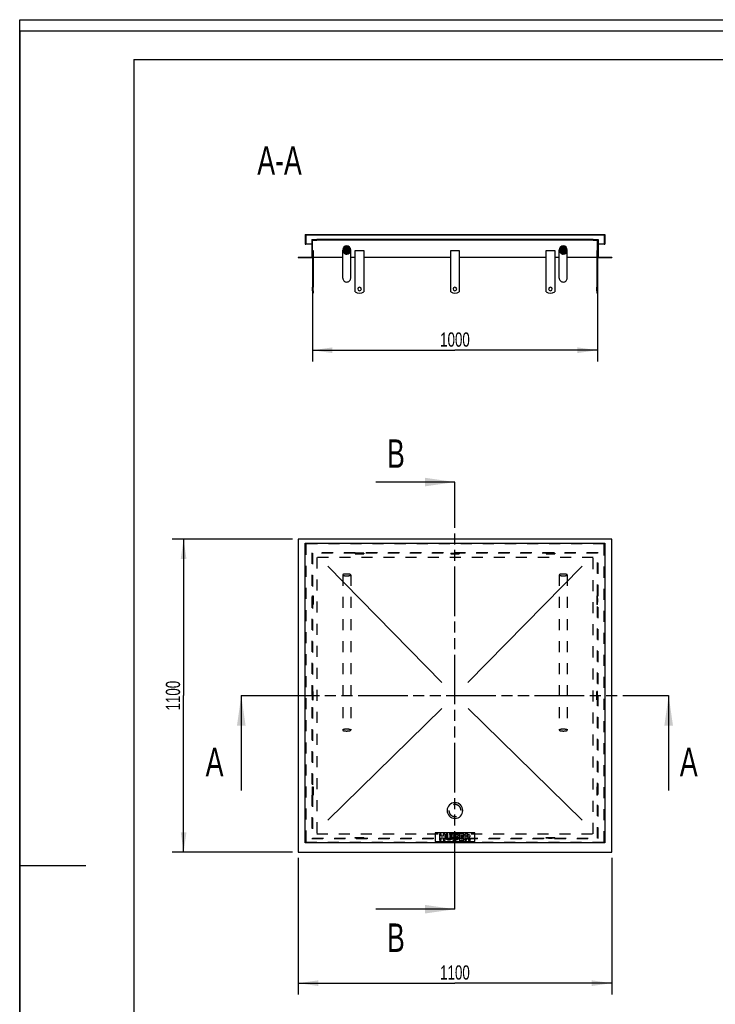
# Model space of a CAD drawing. Header units: millimetres. Extents: x 0 to 4200, y 0 to 5940.
# Tile 2 of 3: x 0 to 2441, y 2482 to 5940. Entities that reach past the tile are written whole.
import ezdxf

# ---------------------------------------------------------------- set-up
doc = ezdxf.new("R2010")
doc.units = ezdxf.units.MM
doc.header["$LTSCALE"] = 387.2
doc.linetypes.add('HIDDEN', pattern=[0.2, 0.1, -0.1])
doc.linetypes.add('PHANTOM', pattern=[0.8, 0.45, -0.05, 0.1, -0.05, 0.1, -0.05])
doc.layers.get('0').update_dxf_attribs({"linetype": 'CONTINUOUS'})
for name, color, linetype in [('_2D-BEM', 7, 'CONTINUOUS'), ('_ACHSEN', 7, 'CONTINUOUS'), ('_KURVEN', 7, 'CONTINUOUS'), ('_ZEICHNUNGSELEM', 7, 'CONTINUOUS'), ('DEFAULT_2', 8, 'HIDDEN'), ('HATCHING_BL0', 7, 'CONTINUOUS'), ('HATCHING_BL1', 7, 'CONTINUOUS')]:
    doc.layers.add(name, color=color, linetype=linetype)
doc.styles.get("Standard").update_dxf_attribs({"font": 'txt', "width": 0.7})
doc.dimstyles.new('DIMSTYLE_1', dxfattribs={"dimtxt": 50, "dimasz": 70, "dimexe": 2, "dimexo": 1, "dimtad": 1, "dimdec": 1, "dimtxsty": 'STANDARD', "dimblk": '_FILLED', "dimblk1": '_FILLED', "dimblk2": '_FILLED', "dimcen": 0.09, "dimadec": 1, "dimazin": 2, "dimtp": 0.8, "dimtm": 0.8, "dimtfac": 1, "dimtdec": 1, "dimtofl": 0, "dimtmove": 0, "dimatfit": 3, "dimldrblk": '_FILLED', "dimfxl": 1, "dimtolj": 1, "dimarcsym": 0})
doc.dimstyles.new('DIMSTYLE_2', dxfattribs={"dimtxt": 50, "dimasz": 70, "dimexe": 2, "dimexo": 1, "dimtad": 1, "dimdec": 1, "dimtxsty": 'STANDARD', "dimblk": '_FILLED', "dimblk1": '_FILLED', "dimblk2": '_FILLED', "dimcen": 0.09, "dimadec": 1, "dimazin": 2, "dimtp": 1.2, "dimtm": 1.2, "dimtfac": 1, "dimtdec": 1, "dimtofl": 0, "dimtmove": 0, "dimatfit": 3, "dimldrblk": '_FILLED', "dimfxl": 1, "dimtolj": 1, "dimarcsym": 0})
doc.dimstyles.get("Standard").update_dxf_attribs({"dimtxt": 50, "dimasz": 70, "dimexe": 2, "dimexo": 1, "dimtad": 1, "dimdec": 1, "dimtxsty": 'STANDARD', "dimblk": '_FILLED', "dimblk1": '_FILLED', "dimblk2": '_FILLED', "dimcen": 0.09, "dimadec": 1, "dimazin": 2, "dimtol": 1, "dimtp": 0.1, "dimtm": 0.1, "dimtfac": 1, "dimtdec": 1, "dimtofl": 0, "dimtmove": 0, "dimatfit": 3, "dimldrblk": '_FILLED', "dimfxl": 1, "dimtolj": 1, "dimarcsym": 0})

# ---------------------------------------------------------------- blocks, each defined once
blk = doc.blocks.new('_FILLED')
at = {"color": 0, "linetype": 'BYBLOCK'}
blk.add_solid([(0, 0), (-1, 0.143), (-1, -0.143)], dxfattribs=at)
blk = doc.blocks.new('*D0')
at = {"layer": '_2D-BEM', "color": 2, "linetype": 'CONTINUOUS'}
for p, q in [((1027.7, 5084.3), (1027.7, 4739.3)), ((2027.7, 5084.3), (2027.7, 4739.3)), ((1027.7, 4779.3), (1527.7, 4779.3)), ((2027.7, 4779.3), (1527.7, 4779.3))]:
    blk.add_line(p, q, dxfattribs=at)
at = {"layer": '_2D-BEM', "color": 2, "linetype": 'CONTINUOUS', "xscale": 70, "yscale": 70, "zscale": 70, "rotation": 180}
blk.add_blockref('_FILLED', (1027.7, 4779.3), dxfattribs=at)
at = {"layer": '_2D-BEM', "color": 2, "linetype": 'CONTINUOUS', "xscale": 70, "yscale": 70, "zscale": 70}
blk.add_blockref('_FILLED', (2027.7, 4779.3), dxfattribs=at)
at = {"layer": '_2D-BEM', "color": 2, "linetype": 'CONTINUOUS', "insert": (1527.7, 4841.8), "char_height": 50, "width": 219.643, "attachment_point": 2, "line_spacing_factor": 0.9}
blk.add_mtext('1000', dxfattribs=at)
blk = doc.blocks.new('*D1')
at = {"layer": '_2D-BEM', "color": 2, "linetype": 'CONTINUOUS'}
for p, q in [((957.7, 4116.3), (535.3, 4116.3)), ((575.3, 4116.3), (575.3, 3566.3)), ((575.3, 3016.3), (575.3, 3566.3)), ((957.7, 3016.3), (535.3, 3016.3))]:
    blk.add_line(p, q, dxfattribs=at)
at = {"layer": '_2D-BEM', "color": 2, "linetype": 'CONTINUOUS', "xscale": 70, "yscale": 70, "zscale": 70}
for p, rotation in [((575.3, 4116.3), 90), ((575.3, 3016.3), 270)]:
    blk.add_blockref('_FILLED', p, dxfattribs=dict(at, rotation=rotation))
at = {"layer": '_2D-BEM', "color": 2, "linetype": 'CONTINUOUS', "insert": (512.8, 3566.3), "char_height": 50, "width": 203.571, "attachment_point": 2, "rotation": 90, "line_spacing_factor": 0.9}
blk.add_mtext('1100', dxfattribs=at)
blk = doc.blocks.new('*D2')
at = {"layer": '_2D-BEM', "color": 2, "linetype": 'CONTINUOUS'}
for p, q in [((977.7, 2996.3), (977.7, 2516.6)), ((2077.7, 2996.3), (2077.7, 2516.6)), ((977.7, 2556.6), (1527.7, 2556.6)), ((2077.7, 2556.6), (1527.7, 2556.6))]:
    blk.add_line(p, q, dxfattribs=at)
at = {"layer": '_2D-BEM', "color": 2, "linetype": 'CONTINUOUS', "xscale": 70, "yscale": 70, "zscale": 70, "rotation": 180}
blk.add_blockref('_FILLED', (977.7, 2556.6), dxfattribs=at)
at = {"layer": '_2D-BEM', "color": 2, "linetype": 'CONTINUOUS', "xscale": 70, "yscale": 70, "zscale": 70}
blk.add_blockref('_FILLED', (2077.7, 2556.6), dxfattribs=at)
at = {"layer": '_2D-BEM', "color": 2, "linetype": 'CONTINUOUS', "insert": (1527.7, 2619.1), "char_height": 50, "width": 203.571, "attachment_point": 2, "line_spacing_factor": 0.9}
blk.add_mtext('1100', dxfattribs=at)
blk = doc.blocks.new('HATCHING_BL0', base_point=(1527.7, 3399.8))
at = {"layer": 'HATCHING_BL0', "color": 7, "linetype": 'PHANTOM'}
for p, q in [((777.7, 3566.3), (877.7, 3566.3)), ((877.7, 3566.3), (2177.7, 3566.3)), ((2177.7, 3566.3), (2277.7, 3566.3))]:
    blk.add_line(p, q, dxfattribs=at)
at = {"layer": 'HATCHING_BL0', "color": 7, "linetype": 'CONTINUOUS', "char_height": 100, "width": 128.571, "attachment_point": 1, "line_spacing_factor": 0.9}
for insert in [(652.7, 3383.4), (2317, 3383.4)]:
    blk.add_mtext('A', dxfattribs=dict(at, insert=insert))
at = {"layer": 'HATCHING_BL0', "color": 7, "linetype": 'CONTINUOUS'}
for points in [[(777.7, 3566.3), (777.7, 3233.4)], [(2277.7, 3566.3), (2277.7, 3233.4)]]:
    blk.add_leader(points, dimstyle='STANDARD', override={"dimasz": 105, "dimtad": 0}, dxfattribs=at)
blk = doc.blocks.new('HATCHING_BL1', base_point=(1388.8, 3566.3))
at = {"layer": 'HATCHING_BL1', "color": 7, "linetype": 'PHANTOM'}
for p, q in [((1527.7, 4216.3), (1527.7, 4316.3)), ((1527.7, 2916.3), (1527.7, 4216.3)), ((1527.7, 2816.3), (1527.7, 2916.3))]:
    blk.add_line(p, q, dxfattribs=at)
at = {"layer": 'HATCHING_BL1', "color": 7, "linetype": 'CONTINUOUS', "char_height": 100, "width": 117.857, "attachment_point": 1, "line_spacing_factor": 0.9}
for insert in [(1289.1, 4466.3), (1289.1, 2766.3)]:
    blk.add_mtext('B', dxfattribs=dict(at, insert=insert))
at = {"layer": 'HATCHING_BL1', "color": 7, "linetype": 'CONTINUOUS'}
for points in [[(1527.7, 4316.3), (1249.8, 4316.3)], [(1527.7, 2816.3), (1249.8, 2816.3)]]:
    blk.add_leader(points, dimstyle='STANDARD', override={"dimasz": 105, "dimtad": 0}, dxfattribs=at)

msp = doc.modelspace()

# ---------------------------------------------------------------- hatches: boundary and pattern name
at = {"linetype": 'CONTINUOUS'}
h = msp.add_hatch(dxfattribs=at)
h.set_pattern_fill('A', color=2, scale=2.629893, angle=45, style=0, pattern_type=0)
h.set_pattern_definition([(45, (0, 0), (-1.8596154, 1.8596154), [])])
edge = h.paths.add_edge_path()
edge.add_line((977.73, 5104.34), (1027.73, 5104.34))
edge.add_line((977.73, 5106.34), (977.73, 5104.34))
edge.add_line((977.73, 5106.34), (1025.73, 5106.34))
edge.add_line((1025.73, 5168.34), (1025.73, 5106.34))
edge.add_line((1025.73, 5168.34), (1042.73, 5168.34))
edge.add_line((1042.73, 5166.34), (1042.73, 5168.34))
edge.add_line((1027.73, 5166.34), (1042.73, 5166.34))
edge.add_line((1027.73, 5129.34), (1027.73, 5166.34))
edge.add_line((1027.73, 5129.34), (1029.73, 5129.34))
edge.add_line((1029.73, 5129.34), (1029.73, 5000.84))
edge.add_line((1029.73, 5000.84), (1027.73, 5000.84))
edge.add_line((1027.73, 5104.34), (1027.73, 5000.84))
edge = h.paths.add_edge_path()
edge.add_line((2027.73, 5104.34), (2077.73, 5104.34))
edge.add_line((2027.73, 5104.34), (2027.73, 5000.84))
edge.add_line((2027.73, 5000.84), (2025.73, 5000.84))
edge.add_line((2025.73, 5129.34), (2025.73, 5000.84))
edge.add_line((2027.73, 5129.34), (2025.73, 5129.34))
edge.add_line((2027.73, 5129.34), (2027.73, 5166.34))
edge.add_line((2012.73, 5166.34), (2027.73, 5166.34))
edge.add_line((2012.73, 5166.34), (2012.73, 5168.34))
edge.add_line((2012.73, 5168.34), (2029.73, 5168.34))
edge.add_line((2029.73, 5168.34), (2029.73, 5106.34))
edge.add_line((2029.73, 5106.34), (2077.73, 5106.34))
edge.add_line((2077.73, 5106.34), (2077.73, 5104.34))
edge = h.paths.add_edge_path()
edge.add_line((1001.73, 5151.34), (1003.73, 5151.34))
edge.add_line((1001.73, 5185.34), (1001.73, 5151.34))
edge.add_line((1001.73, 5185.34), (2053.73, 5185.34))
edge.add_line((2053.73, 5185.34), (2053.73, 5151.34))
edge.add_line((2051.73, 5151.34), (2053.73, 5151.34))
edge.add_line((2051.73, 5183.34), (2051.73, 5151.34))
edge.add_line((2051.73, 5183.34), (1003.73, 5183.34))
edge.add_line((1003.73, 5183.34), (1003.73, 5151.34))
edge = h.paths.add_edge_path()
edge.add_spline(control_points=[(1147.73, 5116.77), (1148.01, 5116.77), (1148.56, 5116.79), (1149.39, 5116.87), (1150.22, 5116.99), (1151.03, 5117.17), (1151.84, 5117.4), (1152.63, 5117.67), (1153.4, 5118), (1154.16, 5118.37), (1154.89, 5118.78), (1155.6, 5119.25), (1156.28, 5119.75), (1156.93, 5120.3), (1157.56, 5120.89), (1158.14, 5121.52), (1158.69, 5122.19), (1159.2, 5122.89), (1159.67, 5123.62), (1160.09, 5124.38), (1160.47, 5125.16), (1160.8, 5125.97), (1161.09, 5126.8), (1161.32, 5127.65), (1161.5, 5128.51), (1161.63, 5129.39), (1161.71, 5130.26), (1161.74, 5131.15), (1161.71, 5132.03), (1161.63, 5132.91), (1161.5, 5133.78), (1161.32, 5134.64), (1161.09, 5135.49), (1160.8, 5136.32), (1160.47, 5137.13), (1160.09, 5137.92), (1159.67, 5138.68), (1159.2, 5139.41), (1158.69, 5140.11), (1158.14, 5140.77), (1157.56, 5141.4), (1156.93, 5141.99), (1156.28, 5142.54), (1155.6, 5143.05), (1154.89, 5143.51), (1154.16, 5143.93), (1153.4, 5144.3), (1152.63, 5144.62), (1151.84, 5144.9), (1151.03, 5145.13), (1150.22, 5145.3), (1149.39, 5145.43), (1148.56, 5145.51), (1148.01, 5145.52), (1147.73, 5145.52)], knot_values=[0, 0, 0, 0, 0.0192308, 0.0384615, 0.0576923, 0.0769231, 0.0961538, 0.1153846, 0.1346154, 0.1538462, 0.1730769, 0.1923077, 0.2115385, 0.2307692, 0.25, 0.2692308, 0.2884615, 0.3076923, 0.3269231, 0.3461538, 0.3653846, 0.3846154, 0.4038462, 0.4230769, 0.4423077, 0.4615385, 0.4807692, 0.5, 0.5192308, 0.5384615, 0.5576923, 0.5769231, 0.5961538, 0.6153846, 0.6346154, 0.6538462, 0.6730769, 0.6923077, 0.7115385, 0.7307692, 0.75, 0.7692308, 0.7884615, 0.8076923, 0.8269231, 0.8461538, 0.8653846, 0.8846154, 0.9038462, 0.9230769, 0.9423077, 0.9615385, 0.9807692, 1, 1, 1, 1], degree=3, periodic=0)
edge.add_spline(control_points=[(1147.73, 5145.52), (1147.45, 5145.52), (1146.9, 5145.51), (1146.07, 5145.43), (1145.25, 5145.3), (1144.43, 5145.13), (1143.63, 5144.9), (1142.84, 5144.62), (1142.06, 5144.3), (1141.31, 5143.93), (1140.57, 5143.51), (1139.86, 5143.05), (1139.18, 5142.54), (1138.53, 5141.99), (1137.91, 5141.4), (1137.32, 5140.77), (1136.77, 5140.11), (1136.26, 5139.41), (1135.8, 5138.68), (1135.37, 5137.92), (1134.99, 5137.13), (1134.66, 5136.32), (1134.38, 5135.49), (1134.14, 5134.64), (1133.96, 5133.78), (1133.83, 5132.91), (1133.75, 5132.03), (1133.72, 5131.15), (1133.75, 5130.26), (1133.83, 5129.39), (1133.96, 5128.51), (1134.14, 5127.65), (1134.38, 5126.8), (1134.66, 5125.97), (1134.99, 5125.16), (1135.37, 5124.38), (1135.8, 5123.62), (1136.26, 5122.89), (1136.77, 5122.19), (1137.32, 5121.52), (1137.91, 5120.89), (1138.53, 5120.3), (1139.18, 5119.75), (1139.86, 5119.25), (1140.57, 5118.78), (1141.31, 5118.37), (1142.06, 5118), (1142.84, 5117.67), (1143.63, 5117.4), (1144.43, 5117.17), (1145.25, 5116.99), (1146.07, 5116.87), (1146.9, 5116.79), (1147.45, 5116.77), (1147.73, 5116.77)], knot_values=[0, 0, 0, 0, 0.0192308, 0.0384615, 0.0576923, 0.0769231, 0.0961538, 0.1153846, 0.1346154, 0.1538462, 0.1730769, 0.1923077, 0.2115385, 0.2307692, 0.25, 0.2692308, 0.2884615, 0.3076923, 0.3269231, 0.3461538, 0.3653846, 0.3846154, 0.4038462, 0.4230769, 0.4423077, 0.4615385, 0.4807692, 0.5, 0.5192308, 0.5384615, 0.5576923, 0.5769231, 0.5961538, 0.6153846, 0.6346154, 0.6538462, 0.6730769, 0.6923077, 0.7115385, 0.7307692, 0.75, 0.7692308, 0.7884615, 0.8076923, 0.8269231, 0.8461538, 0.8653846, 0.8846154, 0.9038462, 0.9230769, 0.9423077, 0.9615385, 0.9807692, 1, 1, 1, 1], degree=3, periodic=0)
edge = h.paths.add_edge_path()
edge.add_spline(control_points=[(1907.73, 5145.52), (1907.45, 5145.52), (1906.9, 5145.51), (1906.07, 5145.43), (1905.25, 5145.3), (1904.43, 5145.13), (1903.63, 5144.9), (1902.84, 5144.62), (1902.06, 5144.3), (1901.31, 5143.93), (1900.57, 5143.51), (1899.86, 5143.05), (1899.18, 5142.54), (1898.53, 5141.99), (1897.91, 5141.4), (1897.32, 5140.77), (1896.77, 5140.11), (1896.26, 5139.41), (1895.8, 5138.68), (1895.37, 5137.92), (1894.99, 5137.13), (1894.66, 5136.32), (1894.38, 5135.49), (1894.14, 5134.64), (1893.96, 5133.78), (1893.83, 5132.91), (1893.75, 5132.03), (1893.72, 5131.15), (1893.75, 5130.26), (1893.83, 5129.39), (1893.96, 5128.51), (1894.14, 5127.65), (1894.38, 5126.8), (1894.66, 5125.97), (1894.99, 5125.16), (1895.37, 5124.38), (1895.8, 5123.62), (1896.26, 5122.89), (1896.77, 5122.19), (1897.32, 5121.52), (1897.91, 5120.89), (1898.53, 5120.3), (1899.18, 5119.75), (1899.86, 5119.25), (1900.57, 5118.78), (1901.31, 5118.37), (1902.06, 5118), (1902.84, 5117.67), (1903.63, 5117.4), (1904.43, 5117.17), (1905.25, 5116.99), (1906.07, 5116.87), (1906.9, 5116.79), (1907.45, 5116.77), (1907.73, 5116.77)], knot_values=[0, 0, 0, 0, 0.0192308, 0.0384615, 0.0576923, 0.0769231, 0.0961538, 0.1153846, 0.1346154, 0.1538462, 0.1730769, 0.1923077, 0.2115385, 0.2307692, 0.25, 0.2692308, 0.2884615, 0.3076923, 0.3269231, 0.3461538, 0.3653846, 0.3846154, 0.4038462, 0.4230769, 0.4423077, 0.4615385, 0.4807692, 0.5, 0.5192308, 0.5384615, 0.5576923, 0.5769231, 0.5961538, 0.6153846, 0.6346154, 0.6538462, 0.6730769, 0.6923077, 0.7115385, 0.7307692, 0.75, 0.7692308, 0.7884615, 0.8076923, 0.8269231, 0.8461538, 0.8653846, 0.8846154, 0.9038462, 0.9230769, 0.9423077, 0.9615385, 0.9807692, 1, 1, 1, 1], degree=3, periodic=0)
edge.add_spline(control_points=[(1907.73, 5116.77), (1908.01, 5116.77), (1908.56, 5116.79), (1909.39, 5116.87), (1910.22, 5116.99), (1911.03, 5117.17), (1911.84, 5117.4), (1912.63, 5117.67), (1913.4, 5118), (1914.16, 5118.37), (1914.89, 5118.78), (1915.6, 5119.25), (1916.28, 5119.75), (1916.93, 5120.3), (1917.56, 5120.89), (1918.14, 5121.52), (1918.69, 5122.19), (1919.2, 5122.89), (1919.67, 5123.62), (1920.09, 5124.38), (1920.47, 5125.16), (1920.8, 5125.97), (1921.09, 5126.8), (1921.32, 5127.65), (1921.5, 5128.51), (1921.63, 5129.39), (1921.71, 5130.26), (1921.74, 5131.15), (1921.71, 5132.03), (1921.63, 5132.91), (1921.5, 5133.78), (1921.32, 5134.64), (1921.09, 5135.49), (1920.8, 5136.32), (1920.47, 5137.13), (1920.09, 5137.92), (1919.67, 5138.68), (1919.2, 5139.41), (1918.69, 5140.11), (1918.14, 5140.77), (1917.56, 5141.4), (1916.93, 5141.99), (1916.28, 5142.54), (1915.6, 5143.05), (1914.89, 5143.51), (1914.16, 5143.93), (1913.4, 5144.3), (1912.63, 5144.62), (1911.84, 5144.9), (1911.03, 5145.13), (1910.22, 5145.3), (1909.39, 5145.43), (1908.56, 5145.51), (1908.01, 5145.52), (1907.73, 5145.52)], knot_values=[0, 0, 0, 0, 0.0192308, 0.0384615, 0.0576923, 0.0769231, 0.0961538, 0.1153846, 0.1346154, 0.1538462, 0.1730769, 0.1923077, 0.2115385, 0.2307692, 0.25, 0.2692308, 0.2884615, 0.3076923, 0.3269231, 0.3461538, 0.3653846, 0.3846154, 0.4038462, 0.4230769, 0.4423077, 0.4615385, 0.4807692, 0.5, 0.5192308, 0.5384615, 0.5576923, 0.5769231, 0.5961538, 0.6153846, 0.6346154, 0.6538462, 0.6730769, 0.6923077, 0.7115385, 0.7307692, 0.75, 0.7692308, 0.7884615, 0.8076923, 0.8269231, 0.8461538, 0.8653846, 0.8846154, 0.9038462, 0.9230769, 0.9423077, 0.9615385, 0.9807692, 1, 1, 1, 1], degree=3, periodic=0)
edge = h.paths.add_edge_path()
edge.add_line((2027.73, 4987.84), (2027.73, 4979.34))
edge.add_line((2027.73, 4979.34), (2025.73, 4979.34))
edge.add_line((2025.73, 4987.84), (2025.73, 4979.34))
edge.add_line((2027.73, 4987.84), (2025.73, 4987.84))
edge = h.paths.add_edge_path()
edge.add_line((1027.73, 4987.84), (1027.73, 4979.34))
edge.add_line((1029.73, 4987.84), (1027.73, 4987.84))
edge.add_line((1029.73, 4987.84), (1029.73, 4979.34))
edge.add_line((1029.73, 4979.34), (1027.73, 4979.34))

# ---------------------------------------------------------------- linework, layer by layer
at = {"color": 7, "linetype": 'CONTINUOUS'}
for p, q in [((0, 5940), (4200, 5940)), ((0, 0), (0, 5940)), ((0, 5940), (4200, 5940)), ((0, 0), (0, 5940)), ((1001.73, 5185.34), (2053.73, 5185.34)), ((1001.73, 5185.34), (1001.73, 5151.34)), ((1003.73, 5183.34), (1003.73, 5151.34)), ((2051.73, 5183.34), (1003.73, 5183.34)), ((1025.73, 5168.34), (1042.73, 5168.34)), ((1025.73, 5168.34), (1025.73, 5106.34)), ((1027.73, 5166.34), (1042.73, 5166.34)), ((1027.73, 5129.34), (1027.73, 5166.34)), ((2012.73, 5168.34), (1042.73, 5168.34)), ((1042.73, 5166.34), (1042.73, 5168.34)), ((2012.73, 5166.34), (1042.73, 5166.34)), ((2012.73, 5168.34), (2029.73, 5168.34)), ((2012.73, 5166.34), (2012.73, 5168.34)), ((2012.73, 5166.34), (2027.73, 5166.34)), ((2027.73, 5129.34), (2027.73, 5166.34)), ((2029.73, 5168.34), (2029.73, 5106.34)), ((2051.73, 5183.34), (2051.73, 5151.34)), ((2053.73, 5185.34), (2053.73, 5151.34)), ((1001.73, 5151.34), (1003.73, 5151.34)), ((1025.73, 5151.34), (1003.73, 5151.34)), ((1027.73, 5129.34), (1029.73, 5129.34)), ((1029.73, 5129.34), (1029.73, 5000.84)), ((1133.73, 5032.34), (1133.73, 5131.15)), ((1161.73, 5032.34), (1161.73, 5131.15)), ((1893.73, 5032.34), (1893.73, 5131.15)), ((1921.73, 5032.34), (1921.73, 5131.15)), ((2027.73, 5129.34), (2025.73, 5129.34)), ((2025.73, 5129.34), (2025.73, 5000.84)), ((2051.73, 5151.34), (2029.73, 5151.34)), ((2051.73, 5151.34), (2053.73, 5151.34)), ((977.73, 5106.34), (1025.73, 5106.34)), ((977.73, 5106.34), (977.73, 5104.34)), ((977.73, 5104.34), (1027.73, 5104.34)), ((1027.73, 5104.34), (1027.73, 5000.84)), ((2027.73, 5104.34), (2077.73, 5104.34)), ((2027.73, 5104.34), (2027.73, 5000.84)), ((2029.73, 5106.34), (2077.73, 5106.34)), ((2077.73, 5106.34), (2077.73, 5104.34)), ((1029.73, 5000.84), (1027.73, 5000.84)), ((1027.73, 4994.34), (1027.73, 5000.84)), ((1027.73, 4987.84), (1027.73, 4994.34)), ((1029.73, 4987.84), (1027.73, 4987.84)), ((1027.73, 4987.84), (1027.73, 4979.34)), ((1029.73, 4979.34), (1027.73, 4979.34)), ((1029.73, 4994.34), (1029.73, 5000.84)), ((1029.73, 4987.84), (1029.73, 4994.34)), ((1029.73, 4987.84), (1029.73, 4979.34)), ((2027.73, 5000.84), (2025.73, 5000.84)), ((2025.73, 4994.34), (2025.73, 5000.84)), ((2025.73, 4987.84), (2025.73, 4994.34)), ((2027.73, 4987.84), (2025.73, 4987.84)), ((2025.73, 4987.84), (2025.73, 4979.34)), ((2027.73, 4979.34), (2025.73, 4979.34)), ((2027.73, 4994.34), (2027.73, 5000.84)), ((2027.73, 4987.84), (2027.73, 4994.34)), ((2027.73, 4987.84), (2027.73, 4979.34)), ((2077.73, 4116.29), (977.73, 4116.29)), ((977.73, 4116.29), (977.73, 3016.29)), ((2077.73, 3016.29), (2077.73, 4116.29)), ((1001.73, 3049.29), (1001.73, 4101.29)), ((1001.73, 4101.29), (2053.73, 4101.29)), ((2053.73, 4101.29), (2053.73, 3049.29)), ((2053.73, 3049.29), (1001.73, 3049.29)), ((977.73, 3016.29), (2077.73, 3016.29))]:
    msp.add_line(p, q, dxfattribs=at)
at = {"color": 3, "linetype": 'CONTINUOUS'}
for p, q in [((0, 5900), (0, 2970)), ((4180, 5900), (0, 5900)), ((0, 2970), (0, 0)), ((0, 2970), (232, 2970))]:
    msp.add_line(p, q, dxfattribs=at)
at = {"color": 5, "linetype": 'CONTINUOUS'}
for q in [(4080, 5800), (400, 100)]:
    msp.add_line((400, 5800), q, dxfattribs=at)
at = {"color": 7, "linetype": 'CONTINUOUS'}
for centre, start_param, end_param in [((1147.73, 5131.15), 0, 1.5707963), ((1147.73, 5131.15), 1.5707963, 3.1415927), ((1147.73, 5131.15), 4.712389, 6.2831853), ((1147.73, 5131.15), 3.1415927, 4.712389), ((1907.73, 5131.15), 0, 1.5707963), ((1907.73, 5131.15), 1.5707963, 3.1415927), ((1907.73, 5131.15), 4.712389, 6.2831853), ((1907.73, 5131.15), 3.1415927, 4.712389)]:
    msp.add_ellipse(centre, major_axis=(0, 14.38), ratio=0.9739071, start_param=start_param, end_param=end_param, dxfattribs=at)
for points, knots in [([(1133.73, 5032.34), (1133.73, 5030.57), (1134.47, 5026.97), (1137.6, 5022.43), (1142.25, 5019.41), (1145.91, 5018.71), (1147.73, 5018.71)], [0, 0, 0, 0, 0.2469393, 0.4956825, 0.7469547, 1, 1, 1, 1]), ([(1147.73, 5018.71), (1149.55, 5018.71), (1153.21, 5019.41), (1157.87, 5022.43), (1161, 5026.97), (1161.73, 5030.57), (1161.73, 5032.34)], [0, 0, 0, 0, 0.2530453, 0.5043175, 0.7530607, 1, 1, 1, 1]), ([(1893.73, 5032.34), (1893.73, 5030.57), (1894.47, 5026.97), (1897.6, 5022.43), (1902.25, 5019.41), (1905.91, 5018.71), (1907.73, 5018.71)], [0, 0, 0, 0, 0.2469393, 0.4956825, 0.7469547, 1, 1, 1, 1]), ([(1907.73, 5018.71), (1909.55, 5018.71), (1913.21, 5019.41), (1917.87, 5022.43), (1921, 5026.97), (1921.73, 5030.57), (1921.73, 5032.34)], [0, 0, 0, 0, 0.2530453, 0.5043175, 0.7530607, 1, 1, 1, 1])]:
    msp.add_open_spline(points, degree=3, knots=knots, dxfattribs=at)
at = {"layer": '_ACHSEN', "color": 7, "linetype": 'CONTINUOUS'}
for p, q in [((1177.73, 4984.34), (1177.73, 5129.34)), ((1177.73, 5129.34), (1207.73, 5129.34)), ((1207.73, 5129.34), (1207.73, 4984.34)), ((1512.73, 4984.34), (1512.73, 5129.34)), ((1512.73, 5129.34), (1542.73, 5129.34)), ((1542.73, 5129.34), (1542.73, 4984.34)), ((1847.73, 5129.34), (1877.73, 5129.34)), ((1847.73, 4984.34), (1847.73, 5129.34)), ((1877.73, 5129.34), (1877.73, 4984.34)), ((1133.73, 5104.34), (1029.73, 5104.34)), ((1177.73, 5104.34), (1161.73, 5104.34)), ((1512.73, 5104.34), (1207.73, 5104.34)), ((1847.73, 5104.34), (1542.73, 5104.34)), ((1893.73, 5104.34), (1877.73, 5104.34)), ((2025.73, 5104.34), (1921.73, 5104.34))]:
    msp.add_line(p, q, dxfattribs=at)
at = {"layer": '_ACHSEN', "color": 8, "linetype": 'HIDDEN'}
for p, q in [((1207.73, 4066.29), (1177.73, 4066.29)), ((1177.73, 4066.29), (1177.73, 4064.29)), ((1177.73, 4064.29), (1207.73, 4064.29)), ((1186.23, 4066.29), (1186.23, 4064.29)), ((1186.23, 4066.29), (1199.23, 4066.29)), ((1186.23, 4064.29), (1199.23, 4064.29)), ((1199.23, 4066.29), (1199.23, 4064.29)), ((1207.73, 4066.29), (1207.73, 4064.29)), ((1512.73, 4066.29), (1542.73, 4066.29)), ((1512.73, 4066.29), (1512.73, 4064.29)), ((1512.73, 4064.29), (1542.73, 4064.29)), ((1521.23, 4066.29), (1521.23, 4064.29)), ((1521.23, 4066.29), (1534.23, 4066.29)), ((1521.23, 4064.29), (1534.23, 4064.29)), ((1534.23, 4066.29), (1534.23, 4064.29)), ((1542.73, 4066.29), (1542.73, 4064.29)), ((1877.73, 4066.29), (1847.73, 4066.29)), ((1847.73, 4066.29), (1847.73, 4064.29)), ((1847.73, 4064.29), (1877.73, 4064.29)), ((1856.23, 4066.29), (1856.23, 4064.29)), ((1856.23, 4066.29), (1869.23, 4066.29)), ((1856.23, 4064.29), (1869.23, 4064.29)), ((1869.23, 4066.29), (1869.23, 4064.29)), ((1877.73, 4066.29), (1877.73, 4064.29)), ((1027.73, 3886.29), (1027.73, 3916.29)), ((1027.73, 3916.29), (1029.73, 3916.29)), ((1027.73, 3907.79), (1029.73, 3907.79)), ((1027.73, 3907.79), (1027.73, 3894.79)), ((1029.73, 3916.29), (1029.73, 3886.29)), ((1029.73, 3907.79), (1029.73, 3894.79)), ((2027.73, 3916.29), (2025.73, 3916.29)), ((2025.73, 3916.29), (2025.73, 3886.29)), ((2027.73, 3907.79), (2025.73, 3907.79)), ((2025.73, 3907.79), (2025.73, 3894.79)), ((2027.73, 3886.29), (2027.73, 3916.29)), ((2027.73, 3907.79), (2027.73, 3894.79)), ((1027.73, 3894.79), (1029.73, 3894.79)), ((1027.73, 3886.29), (1029.73, 3886.29)), ((2027.73, 3894.79), (2025.73, 3894.79)), ((2027.73, 3886.29), (2025.73, 3886.29)), ((1027.73, 3551.29), (1027.73, 3581.29)), ((1027.73, 3581.29), (1029.73, 3581.29)), ((1027.73, 3572.79), (1029.73, 3572.79)), ((1027.73, 3559.79), (1027.73, 3572.79)), ((1029.73, 3551.29), (1029.73, 3581.29)), ((1029.73, 3559.79), (1029.73, 3572.79)), ((2027.73, 3581.29), (2025.73, 3581.29)), ((2025.73, 3551.29), (2025.73, 3581.29)), ((2027.73, 3572.79), (2025.73, 3572.79)), ((2025.73, 3559.79), (2025.73, 3572.79)), ((2027.73, 3551.29), (2027.73, 3581.29)), ((2027.73, 3559.79), (2027.73, 3572.79)), ((1027.73, 3559.79), (1029.73, 3559.79)), ((1027.73, 3551.29), (1029.73, 3551.29)), ((2027.73, 3559.79), (2025.73, 3559.79)), ((2027.73, 3551.29), (2025.73, 3551.29)), ((1027.73, 3216.29), (1027.73, 3246.29)), ((1027.73, 3246.29), (1029.73, 3246.29)), ((1027.73, 3237.79), (1029.73, 3237.79)), ((1027.73, 3237.79), (1027.73, 3224.79)), ((1027.73, 3224.79), (1029.73, 3224.79)), ((1027.73, 3216.29), (1029.73, 3216.29)), ((1029.73, 3246.29), (1029.73, 3216.29)), ((1029.73, 3237.79), (1029.73, 3224.79)), ((2027.73, 3246.29), (2025.73, 3246.29)), ((2025.73, 3246.29), (2025.73, 3216.29)), ((2027.73, 3237.79), (2025.73, 3237.79)), ((2025.73, 3237.79), (2025.73, 3224.79)), ((2027.73, 3224.79), (2025.73, 3224.79)), ((2027.73, 3216.29), (2025.73, 3216.29)), ((2027.73, 3216.29), (2027.73, 3246.29)), ((2027.73, 3237.79), (2027.73, 3224.79)), ((1512.73, 3066.29), (1512.73, 3068.29)), ((1512.73, 3068.29), (1542.73, 3068.29)), ((1512.73, 3066.29), (1542.73, 3066.29)), ((1521.23, 3066.29), (1521.23, 3068.29)), ((1521.23, 3068.29), (1534.23, 3068.29)), ((1521.23, 3066.29), (1534.23, 3066.29)), ((1534.23, 3066.29), (1534.23, 3068.29)), ((1542.73, 3066.29), (1542.73, 3068.29))]:
    msp.add_line(p, q, dxfattribs=at)
at = {"layer": '_ACHSEN', "color": 7, "linetype": 'CONTINUOUS'}
for centre, radius, start, end in [((1192.73, 5004.34), 25, 233.1301, 306.8699), ((1192.73, 4994.34), 6.5, 0, 180), ((1192.73, 4994.34), 6.5, 180, 360), ((1527.73, 5004.34), 25, 233.1301, 306.8699), ((1527.73, 4994.34), 6.5, 0, 180), ((1527.73, 4994.34), 6.5, 180, 360), ((1862.73, 5004.34), 25, 233.1301, 306.8699), ((1862.73, 4994.34), 6.5, 0, 180), ((1862.73, 4994.34), 6.5, 180, 360), ((1527.73, 3162.84), 27.5, 0, 180), ((1527.73, 3162.84), 27.5, 180, 360)]:
    msp.add_arc(centre, radius, start, end, dxfattribs=at)
at = {"layer": '_ACHSEN', "color": 8, "linetype": 'HIDDEN'}
for start, end in [(0, 180), (180, 360)]:
    msp.add_arc((1527.73, 3162.84), 21.2, start, end, dxfattribs=at)
at = {"layer": '_KURVEN', "color": 4, "linetype": 'CONTINUOUS'}
for p, q in [((1482.16, 3612.64), (1081.73, 4021.29)), ((1573.3, 3612.64), (1973.73, 4021.29)), ((1081.73, 3129.29), (1481.37, 3520.72)), ((1574.09, 3520.72), (1973.73, 3129.29)), ((1457.73, 3084.29), (1457.73, 3054.29)), ((1597.73, 3084.29), (1457.73, 3084.29)), ((1473.64, 3079.29), (1473.64, 3059.29)), ((1479.82, 3079.29), (1473.64, 3079.29)), ((1479.82, 3072.29), (1479.82, 3079.29)), ((1492.78, 3079.29), (1486.57, 3079.29)), ((1486.57, 3079.29), (1486.57, 3072.29)), ((1492.78, 3059.29), (1492.78, 3079.29)), ((1503.07, 3079.29), (1496.9, 3079.29)), ((1496.9, 3079.29), (1496.9, 3067.36)), ((1503.07, 3067.08), (1503.07, 3079.29)), ((1516.07, 3079.29), (1509.9, 3079.29)), ((1509.9, 3079.29), (1509.9, 3067.08)), ((1516.07, 3067.36), (1516.07, 3079.29)), ((1520.17, 3079.29), (1520.17, 3059.29)), ((1531.74, 3079.29), (1520.17, 3079.29)), ((1541.88, 3079.29), (1541.88, 3059.29)), ((1558.44, 3079.29), (1541.88, 3079.29)), ((1558.44, 3075.02), (1558.44, 3079.29)), ((1572.45, 3079.29), (1562.15, 3079.29)), ((1562.15, 3079.29), (1562.15, 3059.29)), ((1597.73, 3054.29), (1597.73, 3084.29)), ((1457.73, 3054.29), (1597.73, 3054.29)), ((1473.64, 3059.29), (1479.82, 3059.29)), ((1486.57, 3072.29), (1479.82, 3072.29)), ((1479.82, 3059.29), (1479.82, 3067.38)), ((1479.82, 3067.38), (1486.57, 3067.38)), ((1486.57, 3067.38), (1486.57, 3059.29)), ((1486.57, 3059.29), (1492.78, 3059.29)), ((1520.17, 3059.29), (1530.84, 3059.29)), ((1526.41, 3071.44), (1526.41, 3075.24)), ((1526.41, 3075.24), (1529.14, 3075.24)), ((1529.1, 3071.44), (1526.41, 3071.44)), ((1526.41, 3063.58), (1526.41, 3067.64)), ((1526.41, 3067.64), (1529.55, 3067.64)), ((1529.56, 3063.58), (1526.41, 3063.58)), ((1541.88, 3059.29), (1558.74, 3059.29)), ((1548.07, 3071.84), (1548.07, 3075.02)), ((1548.07, 3075.02), (1558.44, 3075.02)), ((1557.69, 3071.84), (1548.07, 3071.84)), ((1548.07, 3063.82), (1548.07, 3067.76)), ((1548.07, 3067.76), (1557.69, 3067.76)), ((1558.74, 3063.82), (1548.07, 3063.82)), ((1557.69, 3067.76), (1557.69, 3071.84)), ((1558.74, 3059.29), (1558.74, 3063.82)), ((1562.15, 3059.29), (1568.36, 3059.29)), ((1568.36, 3071.18), (1568.36, 3075.25)), ((1568.36, 3075.25), (1571.07, 3075.25)), ((1570.96, 3071.18), (1568.36, 3071.18)), ((1568.36, 3059.29), (1568.36, 3067.4)), ((1568.36, 3067.4), (1568.9, 3067.4)), ((1571.54, 3065.4), (1574.84, 3059.29)), ((1574.84, 3059.29), (1581.82, 3059.29)), ((1581.82, 3059.29), (1578.82, 3065.07))]:
    msp.add_line(p, q, dxfattribs=at)
for points in [[(1531.74, 3079.29), (1533.67, 3079.29), (1535.14, 3078.81), (1536.18, 3077.86)], [(1536.18, 3077.86), (1537.21, 3076.9), (1537.73, 3075.71), (1537.73, 3074.31)], [(1572.45, 3079.29), (1574.36, 3079.29), (1575.82, 3079.12), (1576.83, 3078.8)], [(1576.83, 3078.8), (1577.84, 3078.47), (1578.65, 3077.86), (1579.27, 3076.97)], [(1497.47, 3063.98), (1497.09, 3065.26), (1496.9, 3066.38), (1496.9, 3067.36)], [(1498.79, 3061.68), (1498.14, 3062.43), (1497.7, 3063.19), (1497.47, 3063.98)], [(1500.91, 3059.95), (1500.13, 3060.37), (1499.42, 3060.94), (1498.79, 3061.68)], [(1503.79, 3059.15), (1502.64, 3059.29), (1501.67, 3059.55), (1500.91, 3059.95)], [(1503.07, 3067.08), (1503.07, 3065.99), (1503.37, 3065.14), (1503.97, 3064.53)], [(1506.98, 3058.95), (1506, 3058.95), (1504.93, 3059.01), (1503.79, 3059.15)], [(1503.97, 3064.53), (1504.57, 3063.91), (1505.41, 3063.61), (1506.49, 3063.61)], [(1506.49, 3063.61), (1507.55, 3063.61), (1508.39, 3063.91), (1508.99, 3064.51)], [(1511.3, 3059.61), (1510.11, 3059.18), (1508.66, 3058.95), (1506.98, 3058.95)], [(1508.99, 3064.51), (1509.59, 3065.11), (1509.9, 3065.97), (1509.9, 3067.08)], [(1513.78, 3061.27), (1512.98, 3060.47), (1512.17, 3059.93), (1511.3, 3059.61)], [(1515.51, 3064.02), (1515.14, 3062.97), (1514.57, 3062.06), (1513.78, 3061.27)], [(1516.07, 3067.36), (1516.07, 3066.18), (1515.88, 3065.07), (1515.51, 3064.02)], [(1529.1, 3071.44), (1530.05, 3071.44), (1530.72, 3071.61), (1531.1, 3071.93)], [(1531.1, 3074.74), (1530.72, 3075.07), (1530.06, 3075.24), (1529.14, 3075.24)], [(1531.81, 3067.09), (1531.37, 3067.45), (1530.62, 3067.64), (1529.55, 3067.64)], [(1529.56, 3063.58), (1530.62, 3063.58), (1531.37, 3063.76), (1531.81, 3064.14)], [(1533.61, 3059.56), (1532.22, 3059.37), (1531.29, 3059.29), (1530.84, 3059.29)], [(1531.67, 3073.38), (1531.67, 3073.95), (1531.48, 3074.42), (1531.1, 3074.74)], [(1531.1, 3071.93), (1531.48, 3072.26), (1531.67, 3072.75), (1531.67, 3073.38)], [(1532.47, 3065.67), (1532.47, 3066.26), (1532.25, 3066.74), (1531.81, 3067.09)], [(1531.81, 3064.14), (1532.25, 3064.53), (1532.47, 3065.03), (1532.47, 3065.67)], [(1535.96, 3060.21), (1535.44, 3059.92), (1534.65, 3059.7), (1533.61, 3059.56)], [(1536.63, 3071.26), (1536.14, 3070.69), (1535.41, 3070.26), (1534.47, 3069.93)], [(1534.47, 3069.93), (1535.9, 3069.57), (1536.95, 3068.99), (1537.64, 3068.14)], [(1537.93, 3062.18), (1537.45, 3061.35), (1536.79, 3060.69), (1535.96, 3060.21)], [(1537.73, 3074.31), (1537.73, 3073.12), (1537.36, 3072.11), (1536.63, 3071.26)], [(1537.64, 3068.14), (1538.32, 3067.3), (1538.66, 3066.25), (1538.66, 3064.98)], [(1538.66, 3064.98), (1538.66, 3063.94), (1538.41, 3063), (1537.93, 3062.18)], [(1570.41, 3066.93), (1569.97, 3067.24), (1569.46, 3067.4), (1568.9, 3067.4)], [(1571.54, 3065.4), (1571.11, 3066.19), (1570.75, 3066.7), (1570.41, 3066.93)], [(1570.96, 3071.18), (1571.24, 3071.18), (1571.78, 3071.27), (1572.6, 3071.45)], [(1573.38, 3074.73), (1572.97, 3075.07), (1572.19, 3075.25), (1571.07, 3075.25)], [(1572.6, 3071.45), (1573.01, 3071.54), (1573.34, 3071.74), (1573.6, 3072.08)], [(1573.99, 3073.24), (1573.99, 3073.89), (1573.79, 3074.38), (1573.38, 3074.73)], [(1573.6, 3072.08), (1573.86, 3072.41), (1573.99, 3072.81), (1573.99, 3073.24)], [(1577.53, 3068.9), (1577.01, 3068.58), (1576.29, 3068.32), (1575.36, 3068.11)], [(1575.36, 3068.11), (1576.09, 3067.86), (1576.64, 3067.61), (1576.97, 3067.37)], [(1576.97, 3067.37), (1577.2, 3067.2), (1577.53, 3066.86), (1577.96, 3066.31)], [(1579.48, 3070.85), (1579.01, 3070.05), (1578.36, 3069.4), (1577.53, 3068.9)], [(1577.96, 3066.31), (1578.39, 3065.78), (1578.67, 3065.37), (1578.82, 3065.07)], [(1579.27, 3076.97), (1579.89, 3076.08), (1580.2, 3075), (1580.2, 3073.74)], [(1580.2, 3073.74), (1580.2, 3072.62), (1579.96, 3071.66), (1579.48, 3070.85)]]:
    msp.add_open_spline(points, degree=3, dxfattribs=at)
at = {"layer": 'DEFAULT_2', "color": 8, "linetype": 'HIDDEN'}
for p, q in [((2051.73, 4099.29), (1003.73, 4099.29)), ((1003.73, 4099.29), (1003.73, 3051.29)), ((2051.73, 3051.29), (2051.73, 4099.29)), ((2029.73, 4068.29), (1025.73, 4068.29)), ((1025.73, 4068.29), (1025.73, 3064.29)), ((2027.73, 4066.29), (1027.73, 4066.29)), ((1027.73, 4066.29), (1027.73, 3066.29)), ((2012.73, 4051.29), (1042.73, 4051.29)), ((1042.73, 4051.29), (1042.73, 3081.29)), ((2012.73, 3081.29), (2012.73, 4051.29)), ((2027.73, 3066.29), (2027.73, 4066.29)), ((2029.73, 3064.29), (2029.73, 4068.29)), ((1133.73, 3990.29), (1133.73, 3445.29)), ((1161.73, 3990.29), (1161.73, 3445.29)), ((1893.73, 3990.29), (1893.73, 3445.29)), ((1921.73, 3990.29), (1921.73, 3445.29)), ((1042.73, 3081.29), (2012.73, 3081.29)), ((1003.73, 3051.29), (2051.73, 3051.29)), ((1025.73, 3064.29), (2029.73, 3064.29)), ((1027.73, 3066.29), (2027.73, 3066.29)), ((1177.73, 3068.29), (1207.73, 3068.29)), ((1177.73, 3066.29), (1177.73, 3068.29)), ((1207.73, 3066.29), (1177.73, 3066.29)), ((1186.23, 3066.29), (1186.23, 3068.29)), ((1186.23, 3068.29), (1199.23, 3068.29)), ((1186.23, 3066.29), (1199.23, 3066.29)), ((1199.23, 3066.29), (1199.23, 3068.29)), ((1207.73, 3066.29), (1207.73, 3068.29)), ((1847.73, 3068.29), (1877.73, 3068.29)), ((1847.73, 3066.29), (1847.73, 3068.29)), ((1877.73, 3066.29), (1847.73, 3066.29)), ((1856.23, 3066.29), (1856.23, 3068.29)), ((1856.23, 3068.29), (1869.23, 3068.29)), ((1856.23, 3066.29), (1869.23, 3066.29)), ((1869.23, 3066.29), (1869.23, 3068.29)), ((1877.73, 3066.29), (1877.73, 3068.29))]:
    msp.add_line(p, q, dxfattribs=at)
for points, knots in [([(1147.73, 3993.46), (1146.82, 3993.46), (1145.03, 3993.43), (1142.44, 3993.25), (1140.04, 3992.97), (1137.94, 3992.59), (1136.21, 3992.12), (1135.04, 3991.66), (1134.35, 3991.24), (1133.93, 3990.88), (1133.73, 3990.51), (1133.73, 3990.29)], [0, 0, 0, 0, 0.1840085, 0.3613202, 0.5255408, 0.6708911, 0.7925617, 0.8872299, 0.924147, 0.9544881, 1, 1, 1, 1]), ([(1133.73, 3990.29), (1133.73, 3990.06), (1133.93, 3989.7), (1134.35, 3989.34), (1135.04, 3988.91), (1136.21, 3988.45), (1137.94, 3987.99), (1140.04, 3987.61), (1142.44, 3987.32), (1145.03, 3987.15), (1146.82, 3987.11), (1147.73, 3987.11)], [0, 0, 0, 0, 0.0455119, 0.075853, 0.1127701, 0.2074383, 0.3291089, 0.4744592, 0.6386798, 0.8159915, 1, 1, 1, 1]), ([(1161.73, 3990.29), (1161.73, 3990.51), (1161.53, 3990.88), (1161.11, 3991.24), (1160.43, 3991.66), (1159.25, 3992.12), (1157.52, 3992.59), (1155.42, 3992.97), (1153.03, 3993.25), (1150.43, 3993.43), (1148.64, 3993.46), (1147.73, 3993.46)], [0, 0, 0, 0, 0.0455119, 0.075853, 0.1127701, 0.2074383, 0.3291089, 0.4744592, 0.6386798, 0.8159915, 1, 1, 1, 1]), ([(1147.73, 3987.11), (1148.64, 3987.11), (1150.43, 3987.15), (1153.03, 3987.32), (1155.42, 3987.61), (1157.52, 3987.99), (1159.25, 3988.45), (1160.43, 3988.91), (1161.11, 3989.34), (1161.53, 3989.7), (1161.73, 3990.06), (1161.73, 3990.29)], [0, 0, 0, 0, 0.1840085, 0.3613202, 0.5255408, 0.6708911, 0.7925617, 0.8872299, 0.924147, 0.9544881, 1, 1, 1, 1]), ([(1907.73, 3993.46), (1906.82, 3993.46), (1905.03, 3993.43), (1902.44, 3993.25), (1900.04, 3992.97), (1897.94, 3992.59), (1896.21, 3992.12), (1895.04, 3991.66), (1894.35, 3991.24), (1893.93, 3990.88), (1893.73, 3990.51), (1893.73, 3990.29)], [0, 0, 0, 0, 0.1840085, 0.3613202, 0.5255408, 0.6708911, 0.7925617, 0.8872299, 0.924147, 0.9544881, 1, 1, 1, 1]), ([(1893.73, 3990.29), (1893.73, 3990.06), (1893.93, 3989.7), (1894.35, 3989.34), (1895.04, 3988.91), (1896.21, 3988.45), (1897.94, 3987.99), (1900.04, 3987.61), (1902.44, 3987.32), (1905.03, 3987.15), (1906.82, 3987.11), (1907.73, 3987.11)], [0, 0, 0, 0, 0.0455119, 0.075853, 0.1127701, 0.2074383, 0.3291089, 0.4744592, 0.6386798, 0.8159915, 1, 1, 1, 1]), ([(1921.73, 3990.29), (1921.73, 3990.51), (1921.53, 3990.88), (1921.11, 3991.24), (1920.43, 3991.66), (1919.25, 3992.12), (1917.52, 3992.59), (1915.42, 3992.97), (1913.03, 3993.25), (1910.43, 3993.43), (1908.64, 3993.46), (1907.73, 3993.46)], [0, 0, 0, 0, 0.0455119, 0.075853, 0.1127701, 0.2074383, 0.3291089, 0.4744592, 0.6386798, 0.8159915, 1, 1, 1, 1]), ([(1907.73, 3987.11), (1908.64, 3987.11), (1910.43, 3987.15), (1913.03, 3987.32), (1915.42, 3987.61), (1917.52, 3987.99), (1919.25, 3988.45), (1920.43, 3988.91), (1921.11, 3989.34), (1921.53, 3989.7), (1921.73, 3990.06), (1921.73, 3990.29)], [0, 0, 0, 0, 0.1840085, 0.3613202, 0.5255408, 0.6708911, 0.7925617, 0.8872299, 0.924147, 0.9544881, 1, 1, 1, 1]), ([(1147.73, 3448.46), (1146.82, 3448.46), (1145.03, 3448.43), (1142.44, 3448.25), (1140.04, 3447.97), (1137.94, 3447.59), (1136.21, 3447.12), (1135.04, 3446.66), (1134.35, 3446.24), (1133.93, 3445.88), (1133.73, 3445.51), (1133.73, 3445.29)], [0, 0, 0, 0, 0.1840085, 0.3613202, 0.5255408, 0.6708911, 0.7925617, 0.8872299, 0.924147, 0.9544881, 1, 1, 1, 1]), ([(1133.73, 3445.29), (1133.73, 3445.06), (1133.93, 3444.7), (1134.35, 3444.34), (1135.04, 3443.91), (1136.21, 3443.45), (1137.94, 3442.99), (1140.04, 3442.61), (1142.44, 3442.32), (1145.03, 3442.15), (1146.82, 3442.11), (1147.73, 3442.11)], [0, 0, 0, 0, 0.0455119, 0.075853, 0.1127701, 0.2074383, 0.3291089, 0.4744592, 0.6386798, 0.8159915, 1, 1, 1, 1]), ([(1161.73, 3445.29), (1161.73, 3445.51), (1161.53, 3445.88), (1161.11, 3446.24), (1160.43, 3446.66), (1159.25, 3447.12), (1157.52, 3447.59), (1155.42, 3447.97), (1153.03, 3448.25), (1150.43, 3448.43), (1148.64, 3448.46), (1147.73, 3448.46)], [0, 0, 0, 0, 0.0455119, 0.075853, 0.1127701, 0.2074383, 0.3291089, 0.4744592, 0.6386798, 0.8159915, 1, 1, 1, 1]), ([(1147.73, 3442.11), (1148.64, 3442.11), (1150.43, 3442.15), (1153.03, 3442.32), (1155.42, 3442.61), (1157.52, 3442.99), (1159.25, 3443.45), (1160.43, 3443.91), (1161.11, 3444.34), (1161.53, 3444.7), (1161.73, 3445.06), (1161.73, 3445.29)], [0, 0, 0, 0, 0.1840085, 0.3613202, 0.5255408, 0.6708911, 0.7925617, 0.8872299, 0.924147, 0.9544881, 1, 1, 1, 1]), ([(1907.73, 3448.46), (1906.82, 3448.46), (1905.03, 3448.43), (1902.44, 3448.25), (1900.04, 3447.97), (1897.94, 3447.59), (1896.21, 3447.12), (1895.04, 3446.66), (1894.35, 3446.24), (1893.93, 3445.88), (1893.73, 3445.51), (1893.73, 3445.29)], [0, 0, 0, 0, 0.1840085, 0.3613202, 0.5255408, 0.6708911, 0.7925617, 0.8872299, 0.924147, 0.9544881, 1, 1, 1, 1]), ([(1893.73, 3445.29), (1893.73, 3445.06), (1893.93, 3444.7), (1894.35, 3444.34), (1895.04, 3443.91), (1896.21, 3443.45), (1897.94, 3442.99), (1900.04, 3442.61), (1902.44, 3442.32), (1905.03, 3442.15), (1906.82, 3442.11), (1907.73, 3442.11)], [0, 0, 0, 0, 0.0455119, 0.075853, 0.1127701, 0.2074383, 0.3291089, 0.4744592, 0.6386798, 0.8159915, 1, 1, 1, 1]), ([(1921.73, 3445.29), (1921.73, 3445.51), (1921.53, 3445.88), (1921.11, 3446.24), (1920.43, 3446.66), (1919.25, 3447.12), (1917.52, 3447.59), (1915.42, 3447.97), (1913.03, 3448.25), (1910.43, 3448.43), (1908.64, 3448.46), (1907.73, 3448.46)], [0, 0, 0, 0, 0.0455119, 0.075853, 0.1127701, 0.2074383, 0.3291089, 0.4744592, 0.6386798, 0.8159915, 1, 1, 1, 1]), ([(1907.73, 3442.11), (1908.64, 3442.11), (1910.43, 3442.15), (1913.03, 3442.32), (1915.42, 3442.61), (1917.52, 3442.99), (1919.25, 3443.45), (1920.43, 3443.91), (1921.11, 3444.34), (1921.53, 3444.7), (1921.73, 3445.06), (1921.73, 3445.29)], [0, 0, 0, 0, 0.1840085, 0.3613202, 0.5255408, 0.6708911, 0.7925617, 0.8872299, 0.924147, 0.9544881, 1, 1, 1, 1])]:
    msp.add_open_spline(points, degree=3, knots=knots, dxfattribs=at)

# ---------------------------------------------------------------- block references
at = {"layer": 'HATCHING_BL0'}
msp.add_blockref('HATCHING_BL0', (1527.73, 3399.83), dxfattribs=at)
at = {"layer": 'HATCHING_BL1'}
msp.add_blockref('HATCHING_BL1', (1388.79, 3566.29), dxfattribs=at)

# ---------------------------------------------------------------- texts
at = {"layer": '_ZEICHNUNGSELEM', "color": 2, "linetype": 'CONTINUOUS', "insert": (989.99, 5495.72), "char_height": 100, "width": 364.2857, "attachment_point": 3, "line_spacing_factor": 0.9}
msp.add_mtext('A-A', dxfattribs=at)

# ---------------------------------------------------------------- dimensions: what is measured, and where the dimension line sits
at = {"layer": '_2D-BEM', "color": 2, "linetype": 'CONTINUOUS'}
for base, p1, p2, dimstyle, picture, middle in [((2027.73, 4779.34), (1027.73, 5085.34), (2027.73, 5085.34), 'DIMSTYLE_1', '*D0', (1520.59, 4779.34)), ((2077.73, 2556.63), (977.73, 2997.29), (2077.73, 2997.29), 'DIMSTYLE_2', '*D2', (1520.59, 2556.63))]:
    dim = msp.add_linear_dim(base=base, p1=p1, p2=p2, dimstyle=dimstyle, dxfattribs=at)
    dim.commit()
    dim.dimension.update_dxf_attribs({"geometry": picture, "text_midpoint": middle, "dimtype": 160})
dim = msp.add_linear_dim(base=(575.27, 3016.29), p1=(958.73, 4116.29), p2=(958.73, 3016.29), angle=270, dimstyle='DIMSTYLE_2', dxfattribs=at)
dim.commit()
dim.dimension.update_dxf_attribs({"geometry": '*D1', "text_midpoint": (575.27, 3559.14), "dimtype": 160})

doc.saveas('drawing.dxf')
